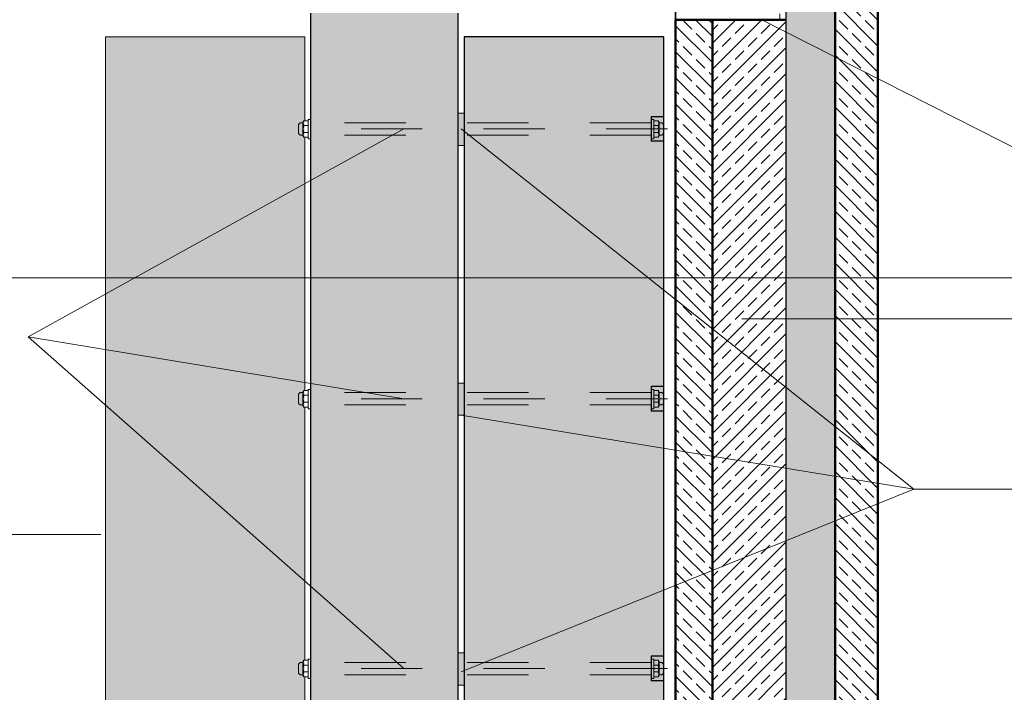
# Model space of a CAD drawing. Header units: metres. Extents: x 1316.5 to 1415.3, y -94.1 to -52.
# Tile 113 of 256: x 1345.6 to 1347.2, y -56.6 to -55.5. Entities that reach past the tile are written whole.
import ezdxf

# ---------------------------------------------------------------- set-up
doc = ezdxf.new("R2010")
doc.units = ezdxf.units.M
doc.header["$PDMODE"] = 65
for name, pattern in [('AUSGEZOGEN', [0]), ('STRICHLINIE_S4', [0.008, 0.006, -0.002]), ('STRICHPUNKT2_S5', [0.1, 0.07, -0.01, 0.01, -0.01]), ('VERDECKT2_S2', [0.03, 0.02, -0.01])]:
    doc.linetypes.add(name, pattern=pattern)
for name, color, linetype, lineweight in [('XR$11$Wand', 1, 'AUSGEZOGEN', 50), ('XR$12$Maßlinie 1_50', 7, 'AUSGEZOGEN', 25), ('XR$9$Achsen', 4, 'AUSGEZOGEN', 13), ('XR$9$Allgemein', 4, 'AUSGEZOGEN', 13), ('XR$9$Dach', 3, 'AUSGEZOGEN', 18), ('XR$9$Design', 4, 'AUSGEZOGEN', 13), ('XR$9$L035', 4, 'AUSGEZOGEN', 13), ('XR$9$Muster', 4, 'AUSGEZOGEN', 13), ('XR$9$Möblierung', 4, 'AUSGEZOGEN', 13), ('XR$9$Sparren', 52, 'STRICHPUNKT2_S5', 13), ('XR$9$Wand', 1, 'AUSGEZOGEN', 50), ('XR$9$Wand Mauerwerk tr_1', 42, 'AUSGEZOGEN', 18)]:
    doc.layers.add(name, color=color, linetype=linetype, lineweight=lineweight)
doc.layers.add('XR$9$_42135', color=7, linetype='Continuous')
doc.layers.add('XR$9$_56900', color=7, linetype='Continuous')
doc.styles.add('ARIAL', font='arial.ttf')
doc.dimstyles.new('DIMSTYLE_53', dxfattribs={"dimtxt": 0.125, "dimasz": 0.15, "dimexe": 0, "dimexo": 0, "dimgap": 0.0625, "dimtad": 2, "dimrnd": 0.005, "dimzin": 4, "dimdsep": 46, "dimtxsty": 'ARIAL', "dimblk1": 'ALL_ML_KREIS', "dimblk2": 'ALL_ML_KREIS', "dimsah": 1, "dimcen": 0, "dimclrd": 3, "dimclre": 3, "dimclrt": 3, "dimadec": 0, "dimazin": 0, "dimtfac": 1, "dimtdec": 0, "dimtix": 1, "dimtmove": 2, "dimatfit": 3, "dimfxl": 0, "dimtzin": 0, "dimlwd": 0, "dimlwe": 25, "dimarcsym": 0})
pattern_1 = [(315, (0, 0), (0.02121320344, 0.02121320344), []), (315, (0.010607, 0.010607), (0.02121320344, 0.02121320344), [0.02, -0.01])]

# ---------------------------------------------------------------- blocks, each defined once
blk = doc.blocks.new('COMPLEXOBJECT_128')
at = {"layer": 'XR$9$_42135', "color": 171, "linetype": 'AUSGEZOGEN', "lineweight": 13, "transparency": 33554687}
for p, q in [((1346.0186, -55.6739), (1346.021, -55.6713)), ((1346.021, -55.6713), (1346.0256, -55.6713)), ((1346.6113, -55.6713), (1346.6066, -55.6713)), ((1346.6136, -55.6739), (1346.6113, -55.6713)), ((1346.0186, -55.6888), (1346.0186, -55.6739)), ((1346.0186, -55.6888), (1346.021, -55.6913)), ((1346.6136, -55.6888), (1346.6113, -55.6913)), ((1346.6136, -55.6888), (1346.6136, -55.6739)), ((1346.0209, -55.6913), (1346.0257, -55.6913)), ((1346.6114, -55.6913), (1346.6066, -55.6913))]:
    blk.add_line(p, q, dxfattribs=at)
at = {"layer": 'XR$9$_56900', "color": 2, "linetype": 'AUSGEZOGEN', "lineweight": 13, "transparency": 33554687}
for p, q in [((1346.0256, -55.6704), (1346.0273, -55.6678)), ((1346.0256, -55.6922), (1346.0256, -55.6704)), ((1346.0341, -55.6678), (1346.0273, -55.6678)), ((1346.0341, -55.6938), (1346.0341, -55.6661)), ((1346.0341, -55.6976), (1346.0341, -55.6661)), ((1346.0341, -55.6661), (1346.0386, -55.6661)), ((1346.0386, -55.6976), (1346.0386, -55.6661)), ((1346.5981, -55.6661), (1346.5936, -55.6661)), ((1346.5936, -55.6976), (1346.5936, -55.6661)), ((1346.5981, -55.6938), (1346.5981, -55.6661)), ((1346.5981, -55.6976), (1346.5981, -55.6661)), ((1346.5981, -55.6678), (1346.605, -55.6678)), ((1346.6066, -55.6704), (1346.605, -55.6678)), ((1346.6066, -55.6922), (1346.6066, -55.6704)), ((1346.0262, -55.6909), (1346.0262, -55.6813)), ((1346.0341, -55.6757), (1346.0273, -55.6757)), ((1346.0341, -55.6869), (1346.0273, -55.6869)), ((1346.5981, -55.6757), (1346.605, -55.6757)), ((1346.5981, -55.6869), (1346.605, -55.6869)), ((1346.606, -55.6909), (1346.606, -55.6813)), ((1346.0256, -55.6922), (1346.0273, -55.6948)), ((1346.0341, -55.6948), (1346.0273, -55.6948)), ((1346.0341, -55.6976), (1346.0386, -55.6976)), ((1346.5981, -55.6976), (1346.5936, -55.6976)), ((1346.5981, -55.6948), (1346.605, -55.6948)), ((1346.6066, -55.6922), (1346.605, -55.6948))]:
    blk.add_line(p, q, dxfattribs=at)
for centre, radius, start, end in [((1346.0341, -55.6718), 0.0079, 150.1449, 209.8551), ((1346.5981, -55.6718), 0.0079, 330.1449, 29.8551), ((1346.0418, -55.6813), 0.0156, 158.8432, 201.1568), ((1346.0341, -55.6909), 0.0079, 150.1449, 209.8551), ((1346.5905, -55.6813), 0.0156, 338.8432, 21.1568), ((1346.5981, -55.6909), 0.0079, 330.1449, 29.8551)]:
    blk.add_arc(centre, radius, start, end, dxfattribs=at)
at = {"layer": 'XR$9$Achsen', "color": 3, "linetype": 'STRICHPUNKT2_S5', "lineweight": 18, "transparency": 33554687}
blk.add_line((1346.6203, -55.6813), (1346.0386, -55.6813), dxfattribs=at)
at = {"layer": 'XR$9$Sparren', "color": 4, "linetype": 'VERDECKT2_S2', "lineweight": 13, "transparency": 33554687}
for p, q in [((1346.5936, -55.6713), (1346.0386, -55.6713)), ((1346.5936, -55.6913), (1346.0386, -55.6913))]:
    blk.add_line(p, q, dxfattribs=at)
blk = doc.blocks.new('COMPLEXOBJECT_129')
at = {"layer": 'XR$9$_42135', "color": 171, "linetype": 'AUSGEZOGEN', "lineweight": 13, "transparency": 33554687}
for p, q in [((1346.0186, -56.1139), (1346.021, -56.1113)), ((1346.0186, -56.1288), (1346.0186, -56.1139)), ((1346.021, -56.1113), (1346.0256, -56.1113)), ((1346.6113, -56.1113), (1346.6066, -56.1113)), ((1346.6136, -56.1139), (1346.6113, -56.1113)), ((1346.6136, -56.1288), (1346.6136, -56.1139)), ((1346.0186, -56.1288), (1346.021, -56.1313)), ((1346.0209, -56.1313), (1346.0257, -56.1313)), ((1346.6114, -56.1313), (1346.6066, -56.1313)), ((1346.6136, -56.1288), (1346.6113, -56.1313))]:
    blk.add_line(p, q, dxfattribs=at)
at = {"layer": 'XR$9$_56900', "color": 2, "linetype": 'AUSGEZOGEN', "lineweight": 13, "transparency": 33554687}
for p, q in [((1346.0341, -56.1338), (1346.0341, -56.1061)), ((1346.0341, -56.1376), (1346.0341, -56.1061)), ((1346.0341, -56.1061), (1346.0386, -56.1061)), ((1346.0386, -56.1376), (1346.0386, -56.1061)), ((1346.5981, -56.1061), (1346.5936, -56.1061)), ((1346.5936, -56.1376), (1346.5936, -56.1061)), ((1346.5981, -56.1338), (1346.5981, -56.1061)), ((1346.5981, -56.1376), (1346.5981, -56.1061)), ((1346.0256, -56.1104), (1346.0273, -56.1078)), ((1346.0256, -56.1322), (1346.0256, -56.1104)), ((1346.0262, -56.1309), (1346.0262, -56.1213)), ((1346.0341, -56.1078), (1346.0273, -56.1078)), ((1346.0341, -56.1157), (1346.0273, -56.1157)), ((1346.5981, -56.1078), (1346.605, -56.1078)), ((1346.5981, -56.1157), (1346.605, -56.1157)), ((1346.6066, -56.1104), (1346.605, -56.1078)), ((1346.606, -56.1309), (1346.606, -56.1213)), ((1346.6066, -56.1322), (1346.6066, -56.1104)), ((1346.0256, -56.1322), (1346.0273, -56.1348)), ((1346.0341, -56.1269), (1346.0273, -56.1269)), ((1346.0341, -56.1348), (1346.0273, -56.1348)), ((1346.0341, -56.1376), (1346.0386, -56.1376)), ((1346.5981, -56.1376), (1346.5936, -56.1376)), ((1346.5981, -56.1269), (1346.605, -56.1269)), ((1346.5981, -56.1348), (1346.605, -56.1348)), ((1346.6066, -56.1322), (1346.605, -56.1348))]:
    blk.add_line(p, q, dxfattribs=at)
for centre, radius, start, end in [((1346.0341, -56.1118), 0.0079, 150.1449, 209.8551), ((1346.0418, -56.1213), 0.0156, 158.8432, 201.1568), ((1346.5981, -56.1118), 0.0079, 330.1449, 29.8551), ((1346.5905, -56.1213), 0.0156, 338.8432, 21.1568), ((1346.0341, -56.1309), 0.0079, 150.1449, 209.8551), ((1346.5981, -56.1309), 0.0079, 330.1449, 29.8551)]:
    blk.add_arc(centre, radius, start, end, dxfattribs=at)
at = {"layer": 'XR$9$Achsen', "color": 3, "linetype": 'STRICHPUNKT2_S5', "lineweight": 18, "transparency": 33554687}
blk.add_line((1346.6203, -56.1213), (1346.0386, -56.1213), dxfattribs=at)
at = {"layer": 'XR$9$Sparren', "color": 4, "linetype": 'VERDECKT2_S2', "lineweight": 13, "transparency": 33554687}
for p, q in [((1346.5936, -56.1113), (1346.0386, -56.1113)), ((1346.5936, -56.1313), (1346.0386, -56.1313))]:
    blk.add_line(p, q, dxfattribs=at)
blk = doc.blocks.new('COMPLEXOBJECT_130')
at = {"layer": 'XR$9$_42135', "color": 171, "linetype": 'AUSGEZOGEN', "lineweight": 13, "transparency": 33554687}
for p, q in [((1346.0186, -56.5539), (1346.021, -56.5513)), ((1346.0186, -56.5688), (1346.0186, -56.5539)), ((1346.021, -56.5513), (1346.0256, -56.5513)), ((1346.6113, -56.5513), (1346.6066, -56.5513)), ((1346.6136, -56.5539), (1346.6113, -56.5513)), ((1346.6136, -56.5688), (1346.6136, -56.5539)), ((1346.0186, -56.5688), (1346.021, -56.5713)), ((1346.0209, -56.5713), (1346.0257, -56.5713)), ((1346.6114, -56.5713), (1346.6066, -56.5713)), ((1346.6136, -56.5688), (1346.6113, -56.5713))]:
    blk.add_line(p, q, dxfattribs=at)
at = {"layer": 'XR$9$_56900', "color": 2, "linetype": 'AUSGEZOGEN', "lineweight": 13, "transparency": 33554687}
for p, q in [((1346.0256, -56.5504), (1346.0273, -56.5478)), ((1346.0256, -56.5722), (1346.0256, -56.5504)), ((1346.0341, -56.5478), (1346.0273, -56.5478)), ((1346.0341, -56.5557), (1346.0273, -56.5557)), ((1346.0341, -56.5738), (1346.0341, -56.5461)), ((1346.0341, -56.5776), (1346.0341, -56.5461)), ((1346.0341, -56.5461), (1346.0386, -56.5461)), ((1346.0386, -56.5776), (1346.0386, -56.5461)), ((1346.5981, -56.5461), (1346.5936, -56.5461)), ((1346.5936, -56.5776), (1346.5936, -56.5461)), ((1346.5981, -56.5738), (1346.5981, -56.5461)), ((1346.5981, -56.5776), (1346.5981, -56.5461)), ((1346.5981, -56.5478), (1346.605, -56.5478)), ((1346.5981, -56.5557), (1346.605, -56.5557)), ((1346.6066, -56.5504), (1346.605, -56.5478)), ((1346.6066, -56.5722), (1346.6066, -56.5504)), ((1346.0256, -56.5722), (1346.0273, -56.5748)), ((1346.0262, -56.5709), (1346.0262, -56.5613)), ((1346.0341, -56.5669), (1346.0273, -56.5669)), ((1346.5981, -56.5669), (1346.605, -56.5669)), ((1346.6066, -56.5722), (1346.605, -56.5748)), ((1346.606, -56.5709), (1346.606, -56.5613)), ((1346.0341, -56.5748), (1346.0273, -56.5748)), ((1346.0341, -56.5776), (1346.0386, -56.5776)), ((1346.5981, -56.5776), (1346.5936, -56.5776)), ((1346.5981, -56.5748), (1346.605, -56.5748))]:
    blk.add_line(p, q, dxfattribs=at)
for centre, radius, start, end in [((1346.0341, -56.5518), 0.0079, 150.1449, 209.8551), ((1346.0418, -56.5613), 0.0156, 158.8432, 201.1568), ((1346.5981, -56.5518), 0.0079, 330.1449, 29.8551), ((1346.5905, -56.5613), 0.0156, 338.8432, 21.1568), ((1346.0341, -56.5709), 0.0079, 150.1449, 209.8551), ((1346.5981, -56.5709), 0.0079, 330.1449, 29.8551)]:
    blk.add_arc(centre, radius, start, end, dxfattribs=at)
at = {"layer": 'XR$9$Achsen', "color": 3, "linetype": 'STRICHPUNKT2_S5', "lineweight": 18, "transparency": 33554687}
blk.add_line((1346.6203, -56.5613), (1346.0386, -56.5613), dxfattribs=at)
at = {"layer": 'XR$9$Sparren', "color": 4, "linetype": 'VERDECKT2_S2', "lineweight": 13, "transparency": 33554687}
for p, q in [((1346.5936, -56.5513), (1346.0386, -56.5513)), ((1346.5936, -56.5713), (1346.0386, -56.5713))]:
    blk.add_line(p, q, dxfattribs=at)
blk = doc.blocks.new('ALL_ML_KREIS')
at = {"color": 0, "linetype": 'ByBlock', "lineweight": -2}
for p, q in [((0, -0.5), (0, 0.5)), ((-1, 0), (0.5, 0))]:
    blk.add_line(p, q, dxfattribs=at)
blk.add_circle((0, 0), 0.15, dxfattribs=at)
blk = doc.blocks.new('*D764')
at = {"layer": 'DEFPOINTS', "color": 3, "linetype": 'AUSGEZOGEN', "lineweight": 25, "transparency": 33554687}
for p in [(1361.1501, -55.5733), (1342.7701, -56.5768), (1342.7701, -64.661)]:
    blk.add_point(p, dxfattribs=at)
at = {"layer": 'XR$12$Maßlinie 1_50', "color": 3, "linetype": 'AUSGEZOGEN', "lineweight": -2, "transparency": 33554687}
for p, q in [((1342.7701, -64.361), (1342.7701, -64.661)), ((1361.1501, -64.361), (1361.1501, -64.661)), ((1342.7701, -64.661), (1361.1501, -64.661))]:
    blk.add_line(p, q, dxfattribs=at)
at = {"layer": 'XR$12$Maßlinie 1_50', "color": 3, "linetype": 'AUSGEZOGEN', "lineweight": 25, "transparency": 33554687, "xscale": 0.15, "yscale": 0.15, "zscale": 0.15, "rotation": 180}
blk.add_blockref('ALL_ML_KREIS', (1342.7701, -64.661), dxfattribs=at)
at = {"layer": 'XR$12$Maßlinie 1_50', "color": 3, "linetype": 'AUSGEZOGEN', "lineweight": 25, "transparency": 33554687, "xscale": 0.15, "yscale": 0.15, "zscale": 0.15}
blk.add_blockref('ALL_ML_KREIS', (1361.1501, -64.661), dxfattribs=at)
at = {"layer": 'XR$12$Maßlinie 1_50', "color": 3, "linetype": 'AUSGEZOGEN', "lineweight": 25, "transparency": 33554687, "insert": (1351.9642, -64.5463), "char_height": 0.125, "width": 0.625, "attachment_point": 5, "style": 'ARIAL'}
blk.add_mtext('\\A1;{\\A1;{18.38\\H0.082500;\\S^ ;}}', dxfattribs=at)

msp = doc.modelspace()

# ---------------------------------------------------------------- hatches: boundary and pattern name
at = {"layer": 'XR$9$Allgemein', "linetype": 'AUSGEZOGEN', "lineweight": 13, "transparency": 33554687}
h = msp.add_hatch(dxfattribs=at)
h.set_pattern_fill('SCHRAFFUR_7', color=4, scale=0.01, style=0, pattern_type=2)
h.set_pattern_definition([(45, (0, 0), (-0.02121320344, 0.02121320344), []), (45, (-0.010607, 0.010607), (-0.02121320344, 0.02121320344), [0.02, -0.01])])
h.paths.add_polyline_path([(1346.6936, -55.5033), (1346.6936, -57.3072), (1346.8136, -57.3072), (1346.8136, -55.5033)], flags=0)
at = {"layer": 'XR$9$Muster', "linetype": 'AUSGEZOGEN', "lineweight": 13, "transparency": 33554687}
h = msp.add_hatch(dxfattribs=at)
h.set_pattern_fill('MUSTER', color=52, scale=0.009375, angle=90, style=0, pattern_type=2)
h.set_pattern_definition([(90, (-0.01875, 0.01875), (-0.009375, 0.009375), [0.009375, -0.009375]), (180, (-0.01875, 0.01875), (-0.009375, -0.009375), [0.009375, -0.009375])])
h.paths.add_polyline_path([(1346.8936, -57.3072), (1346.8936, -55.1566), (1346.8136, -55.1566), (1346.8136, -57.3072)], flags=0)
h = msp.add_hatch(dxfattribs=at)
h.set_pattern_fill('SCHRAFFUR_7', color=3, scale=0.01, angle=270, style=0, pattern_type=2)
h.set_pattern_definition(pattern_1)
h.paths.add_polyline_path([(1346.9636, -57.3072), (1346.9636, -55.1566), (1346.8936, -55.1566), (1346.8936, -57.3072)], flags=0)
h = msp.add_hatch(dxfattribs=at)
h.set_pattern_fill('SCHRAFFUR_7', color=3, scale=0.01, angle=270, style=0, pattern_type=2)
h.set_pattern_definition(pattern_1)
h.paths.add_polyline_path([(1346.6336, -55.5033), (1346.6336, -57.3072), (1346.6936, -57.3072), (1346.6936, -55.5033)], flags=0)
at = {"layer": 'XR$9$Möblierung', "linetype": 'AUSGEZOGEN', "lineweight": 13, "true_color": 0xb9a483, "transparency": 33554687}
msp.add_hatch(color=33, dxfattribs=at).paths.add_polyline_path([(1346.2786, -55.4923), (1346.2786, -56.7023), (1346.0386, -56.7023), (1346.0386, -55.4923)], flags=16)
at = {"layer": 'XR$9$Möblierung', "linetype": 'STRICHLINIE_S4', "lineweight": 13, "true_color": 0xe6e6e6, "transparency": 33554687}
msp.add_hatch(color=254, dxfattribs=at).paths.add_polyline_path([(1346.0286, -55.5313), (1345.7036, -55.5313), (1345.7036, -57.3072), (1346.1586, -57.3072), (1346.1586, -56.7123), (1346.0286, -56.7123)])
at = {"layer": 'XR$9$Möblierung', "linetype": 'STRICHLINIE_S4', "lineweight": 18, "transparency": 33554687}
msp.add_hatch(color=253, dxfattribs=at).paths.add_polyline_path([(1346.6136, -56.5413), (1346.6136, -56.1413), (1346.5936, -56.1413), (1346.5936, -56.1013), (1346.6136, -56.1013), (1346.6136, -55.7013), (1346.5936, -55.7013), (1346.5936, -55.6613), (1346.6136, -55.6613), (1346.6136, -55.5313), (1346.2886, -55.5313), (1346.2886, -56.7123), (1346.1586, -56.7123), (1346.1586, -57.3072), (1346.6136, -57.3072), (1346.6136, -56.5813), (1346.5936, -56.5813), (1346.5936, -56.5413)])
at = {"layer": 'XR$9$Möblierung', "linetype": 'AUSGEZOGEN', "lineweight": 18, "transparency": 33554687}
for points in [[(1346.2886, -55.6557), (1346.2886, -55.7082), (1346.2786, -55.7082), (1346.2786, -55.6557)], [(1346.2886, -56.0957), (1346.2886, -56.1482), (1346.2786, -56.1482), (1346.2786, -56.0957)], [(1346.2886, -56.5357), (1346.2886, -56.5882), (1346.2786, -56.5882), (1346.2786, -56.5357)]]:
    msp.add_hatch(color=250, dxfattribs=at).paths.add_polyline_path(points, flags=16)
at = {"layer": 'XR$9$Möblierung', "linetype": 'AUSGEZOGEN', "lineweight": 18, "true_color": 0xd4d4d4, "transparency": 33554687}
for points in [[(1346.6136, -55.6613), (1346.5936, -55.6613), (1346.5936, -55.7013), (1346.6136, -55.7013)], [(1346.6136, -56.1013), (1346.5936, -56.1013), (1346.5936, -56.1413), (1346.6136, -56.1413)], [(1346.6136, -56.5413), (1346.5936, -56.5413), (1346.5936, -56.5813), (1346.6136, -56.5813)]]:
    msp.add_hatch(color=254, dxfattribs=at).paths.add_polyline_path(points)

# ---------------------------------------------------------------- linework, layer by layer
at = {"layer": 'XR$11$Wand', "color": 52, "linetype": 'AUSGEZOGEN', "lineweight": 13, "transparency": 33554687}
msp.add_line((1348.2501, -55.9241), (1343.2401, -55.9241), dxfattribs=at)
at = {"layer": 'XR$9$Achsen', "color": 4, "linetype": 'STRICHPUNKT2_S5', "lineweight": 35, "transparency": 33554687}
for p, q in [((1346.6336, -57.3072), (1346.6336, -54.7373)), ((1346.9636, -57.3072), (1346.9636, -54.7373))]:
    msp.add_line(p, q, dxfattribs=at)
at = {"layer": 'XR$9$Achsen', "color": 35, "linetype": 'STRICHPUNKT2_S5', "lineweight": 35, "transparency": 33554687}
msp.add_line((1346.9636, -55.1566), (1346.9636, -57.3072), dxfattribs=at)
at = {"layer": 'XR$9$Dach', "color": 7, "linetype": 'AUSGEZOGEN', "lineweight": 25, "transparency": 33554687}
for p, q in [((1346.0386, -56.7023), (1346.0386, -55.4923)), ((1346.2786, -56.7023), (1346.2786, -55.4923)), ((1346.2886, -55.5313), (1346.2886, -56.7123)), ((1346.6136, -55.5313), (1346.2886, -55.5313)), ((1346.6136, -55.5313), (1346.6136, -57.3072)), ((1346.6136, -55.5441), (1346.6136, -57.3072)), ((1346.6136, -55.6613), (1346.5936, -55.6613)), ((1346.5936, -55.6613), (1346.5936, -55.7013)), ((1346.6136, -55.7013), (1346.5936, -55.7013)), ((1346.6136, -56.1013), (1346.5936, -56.1013)), ((1346.5936, -56.1013), (1346.5936, -56.1413)), ((1346.6136, -56.1413), (1346.5936, -56.1413)), ((1346.6136, -56.5413), (1346.5936, -56.5413)), ((1346.5936, -56.5413), (1346.5936, -56.5813)), ((1346.6136, -56.5813), (1346.5936, -56.5813))]:
    msp.add_line(p, q, dxfattribs=at)
at = {"layer": 'XR$9$Dach', "color": 4, "linetype": 'AUSGEZOGEN', "lineweight": 13, "transparency": 33554687}
for p, q in [((1346.0286, -55.5313), (1345.7036, -55.5313)), ((1345.7036, -55.5313), (1345.7036, -57.3072)), ((1346.0286, -55.5313), (1346.0286, -55.6678)), ((1346.0286, -55.6948), (1346.0286, -56.1078)), ((1346.0286, -56.1348), (1346.0286, -56.5478)), ((1346.0286, -56.5748), (1346.0286, -56.7123))]:
    msp.add_line(p, q, dxfattribs=at)
at = {"layer": 'XR$9$Design', "color": 3, "linetype": 'AUSGEZOGEN', "lineweight": 25, "transparency": 33554687}
msp.add_line((1346.8136, -57.3072), (1346.8137, -55.1566), dxfattribs=at)
at = {"layer": 'XR$9$Design', "color": 4, "lineweight": 13, "transparency": 33554687}
msp.add_line((1346.6336, -55.5033), (1346.6336, -55.4933), dxfattribs=at)
at = {"layer": 'XR$9$L035', "transparency": 33554687}
msp.add_line((1346.6136, -55.6977), (1346.6136, -55.5974), dxfattribs=at)
at = {"layer": 'XR$9$Wand', "color": 1, "linetype": 'AUSGEZOGEN', "lineweight": 50, "transparency": 33554687}
for p, q in [((1346.8936, -57.3072), (1346.8936, -55.1566)), ((1346.9636, -57.3072), (1346.9636, -55.1566)), ((1346.6336, -57.3072), (1346.6336, -55.5033)), ((1346.6336, -55.5033), (1346.8136, -55.5033)), ((1346.6936, -57.3072), (1346.6936, -55.5033))]:
    msp.add_line(p, q, dxfattribs=at)
at = {"layer": 'XR$9$Wand', "color": 3, "linetype": 'AUSGEZOGEN', "lineweight": 13, "transparency": 33554687}
for p, q in [((1347.3633, -55.802), (1346.774, -55.5033)), ((1346.2836, -55.6813), (1347.0221, -56.2685)), ((1347.3943, -55.9909), (1346.7413, -55.9909)), ((1346.2836, -56.1482), (1347.0221, -56.2685)), ((1346.2836, -56.5667), (1347.0221, -56.2685)), ((1347.0221, -56.2685), (1347.3541, -56.2685))]:
    msp.add_line(p, q, dxfattribs=at)
at = {"layer": 'XR$9$Wand', "color": 4, "linetype": 'AUSGEZOGEN', "lineweight": 13, "transparency": 33554687}
for p, q in [((1346.1902, -55.6813), (1345.5775, -56.0203)), ((1346.1902, -56.1213), (1345.5775, -56.0203)), ((1346.1902, -56.5613), (1345.5775, -56.0203)), ((1345.4691, -56.3425), (1345.6956, -56.3425))]:
    msp.add_line(p, q, dxfattribs=at)
at = {"layer": 'XR$9$Wand Mauerwerk tr_1', "color": 4, "linetype": 'STRICHLINIE_S4', "lineweight": 13, "transparency": 33554687}
msp.add_line((1346.8037, -55.4933), (1346.8037, -55.5033), dxfattribs=at)
at = {"layer": 'XR$9$Wand Mauerwerk tr_1', "color": 7, "linetype": 'STRICHLINIE_S4', "lineweight": 18, "transparency": 33554687}
for points in [[(1346.2886, -55.6557), (1346.2786, -55.6557), (1346.2786, -55.7082), (1346.2886, -55.7082), (1346.2886, -55.6557)], [(1346.2886, -56.0957), (1346.2786, -56.0957), (1346.2786, -56.1482), (1346.2886, -56.1482), (1346.2886, -56.0957)], [(1346.2886, -56.5357), (1346.2786, -56.5357), (1346.2786, -56.5882), (1346.2886, -56.5882), (1346.2886, -56.5357)]]:
    msp.add_lwpolyline(points, close=True, dxfattribs=at)

# ---------------------------------------------------------------- block references
at = {"layer": 'XR$9$_56900', "color": 2, "linetype": 'AUSGEZOGEN', "lineweight": 13, "transparency": 33554687}
for name in ['COMPLEXOBJECT_128', 'COMPLEXOBJECT_129', 'COMPLEXOBJECT_130']:
    msp.add_blockref(name, (0, 0), dxfattribs=at)

# ---------------------------------------------------------------- dimensions: what is measured, and where the dimension line sits
at = {"layer": 'XR$12$Maßlinie 1_50', "color": 3, "linetype": 'AUSGEZOGEN', "lineweight": 25, "transparency": 33554687}
dim = msp.add_linear_dim(base=(1361.1501, -64.661), p1=(1342.7701, -64.361), p2=(1361.1501, -64.361), dimstyle='DIMSTYLE_53', override={"dimpost": '<>', "dimclrd": 3, "dimclre": 3, "dimclrt": 3, "dimlwd": 0, "dimlwe": 25}, dxfattribs=at)
dim.commit()
dim.dimension.update_dxf_attribs({"geometry": '*D764', "text_midpoint": (1351.9642, -64.5463), "dimtype": 160})

doc.saveas('drawing.dxf')
